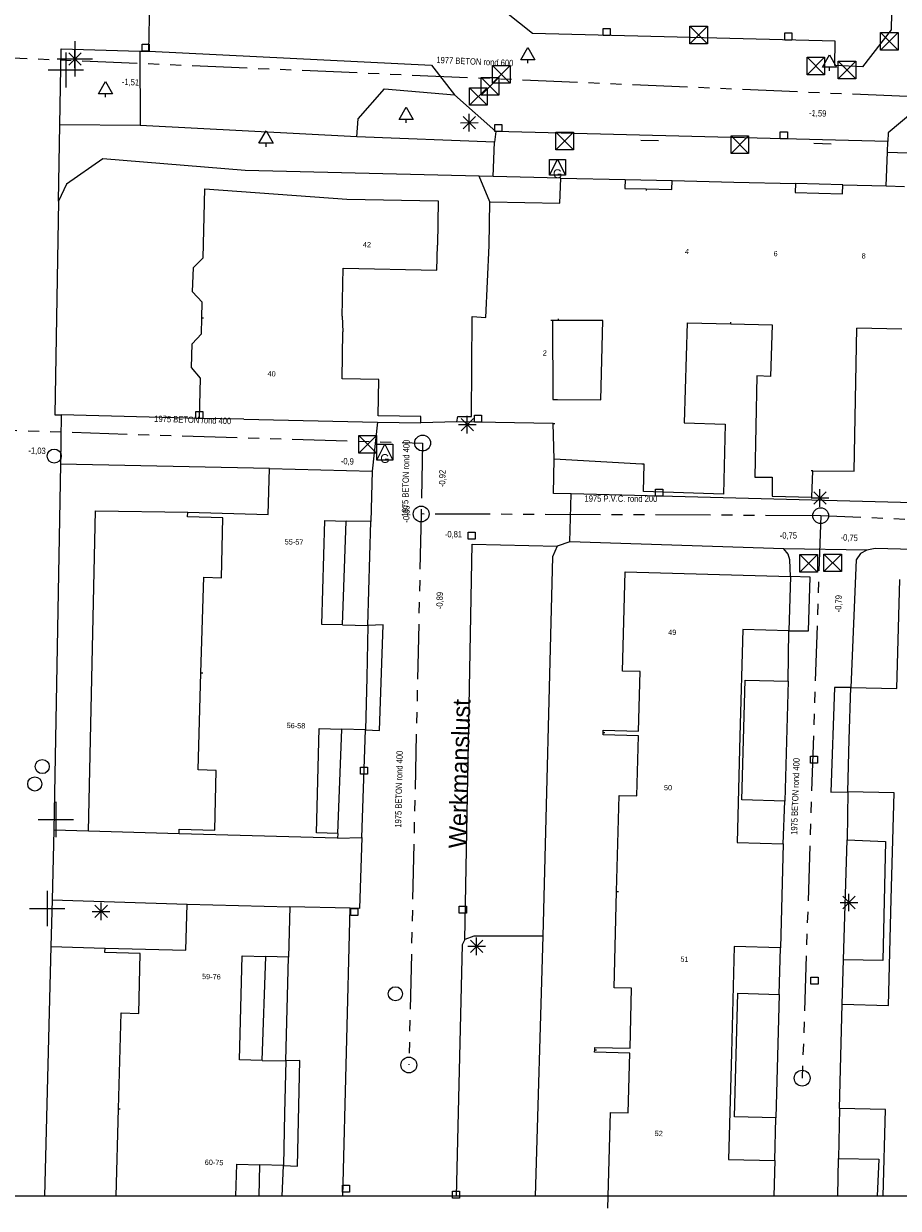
# Model space of a CAD drawing. Header units: millimetres. Extents: x 812 to 183790, y 13 to 580968.
# Tile 247 of 256: x 182781 to 182831, y 580300 to 580368. Entities that reach past the tile are written whole.
import ezdxf

# ---------------------------------------------------------------- set-up
doc = ezdxf.new("R2010")
doc.units = ezdxf.units.MM
doc.header["$LTSCALE"] = 5
doc.linetypes.add('DGN1', pattern=[336.0003, 0, -336.0003])
doc.linetypes.add('PHANTOM2', pattern=[1.25, 0.625, -0.125, 0.125, -0.125, 0.125, -0.125])
for name, color, linetype, lineweight in [('000 BOB begin', 252, 'Continuous', 13), ('000 BOB eind', 252, 'Continuous', 13), ('000 Specificaties_S', 252, 'Continuous', 13), ('046 GEMENGD STELSEL', 252, 'PHANTOM2', 0), ('afsluitpaal', 252, 'Continuous', 9), ('beheer openbare ruimte groenbeheer', 252, 'Continuous', 9), ('beheer openbare ruimte wegbeheer', 252, 'Continuous', 9), ('boom', 252, 'Continuous', 9), ('brandkraan -put', 252, 'Continuous', 9), ('gasput', 252, 'Continuous', 9), ('gebouw op maaiveld onder overbouw', 252, 'Continuous', 9), ('Hek overige scheiding', 252, 'Continuous', 9), ('hoofdgebouw', 252, 'Continuous', 9), ('huisnummerreeks BGT', 252, 'Continuous', 9), ('inspectie- rioolput', 252, 'Continuous', 9), ('kant verharding', 252, 'Continuous', 9), ('kolk', 252, 'Continuous', 9), ('lichtmast', 252, 'Continuous', 9), ('openbaar ruimte label', 252, 'Continuous', 9), ('overbouw', 252, 'Continuous', 9), ('verkeersbord', 252, 'Continuous', 9), ('waterleidingput', 252, 'Continuous', 9)]:
    doc.layers.add(name, color=color, linetype=linetype, lineweight=lineweight)
doc.layers.add('dakrand', color=1, linetype='Continuous', lineweight=0, true_color=0xff0000)
doc.layers.add('scheidingsmuur', color=1, linetype='DGN1', lineweight=13, true_color=0xff0000)
doc.styles.add('Arial Narrow', font='Arial Narrow.shx')
doc.styles.add('Styledgn000', font='dgn000.shx')

# ---------------------------------------------------------------- blocks, each defined once
blk = doc.blocks.new('BRANDK79')
at = {"layer": 'brandkraan -put', "color": 251, "linetype": 'Continuous', "lineweight": 0, "true_color": 0x696969}
blk.add_circle((0, 0), 0.4, dxfattribs=at)
blk = doc.blocks.new('WATERP99')
at = {"layer": 'waterleidingput', "color": 251, "linetype": 'Continuous', "lineweight": 0, "true_color": 0x696969}
blk.add_circle((0, 0), 0.4, dxfattribs=at)
blk = doc.blocks.new('SKOLK1426')
at = {"layer": 'kolk', "color": 251, "linetype": 'Continuous', "lineweight": 0, "true_color": 0x696969, "flags": 128}
blk.add_lwpolyline([(-0.2, 0.4), (0.2, 0.4), (0.2, 0), (-0.2, 0), (-0.2, 0.4)], dxfattribs=at)
blk = doc.blocks.new('SKOLK1483')
at = {"layer": 'kolk', "color": 251, "linetype": 'Continuous', "lineweight": 0, "true_color": 0x696969, "flags": 128}
blk.add_lwpolyline([(-0.2, 0.4), (0.2, 0.4), (0.2, 0), (-0.2, 0), (-0.2, 0.4)], dxfattribs=at)
blk = doc.blocks.new('LANTP676')
at = {"layer": 'lichtmast', "color": 251, "linetype": 'Continuous', "lineweight": 0, "true_color": 0x696969}
for p, q in [((-0.5, 0), (0.5, 0.001)), ((0.354, -0.354), (-0.354, 0.354)), ((-0.354, -0.354), (0.354, 0.354)), ((0, -0.5), (0, 0.5))]:
    blk.add_line(p, q, dxfattribs=at)
blk = doc.blocks.new('LANTP694')
at = {"layer": 'lichtmast', "color": 251, "linetype": 'Continuous', "lineweight": 0, "true_color": 0x696969}
for p, q in [((-0.5, 0), (0.5, 0.001)), ((0.354, -0.354), (-0.354, 0.354)), ((-0.354, -0.354), (0.354, 0.354)), ((0, -0.5), (0, 0.5))]:
    blk.add_line(p, q, dxfattribs=at)
blk = doc.blocks.new('SKOLK1618')
at = {"layer": 'kolk', "color": 251, "linetype": 'Continuous', "lineweight": 0, "true_color": 0x696969, "flags": 128}
blk.add_lwpolyline([(-0.2, 0.4), (0.2, 0.4), (0.2, 0), (-0.2, 0), (-0.2, 0.4)], dxfattribs=at)
blk = doc.blocks.new('HINDER454')
at = {"layer": 'afsluitpaal', "color": 251, "linetype": 'Continuous', "lineweight": 0, "true_color": 0x696969}
for p, q in [((-0.5, 0.5), (0.5, -0.5)), ((0.5, 0.5), (-0.5, -0.5))]:
    blk.add_line(p, q, dxfattribs=at)
at = {"layer": 'afsluitpaal', "color": 251, "linetype": 'Continuous', "lineweight": 0, "true_color": 0x696969, "flags": 128}
blk.add_lwpolyline([(-0.5, 0.5), (0.5, 0.5), (0.5, -0.5), (-0.5, -0.5), (-0.5, 0.5)], dxfattribs=at)
blk = doc.blocks.new('BOOM1663')
at = {"layer": 'boom', "color": 251, "linetype": 'Continuous', "lineweight": 0, "true_color": 0x696969}
blk.add_line((0, -0.433), (0, -0.233), dxfattribs=at)
at = {"layer": 'boom', "color": 251, "linetype": 'Continuous', "lineweight": 0, "true_color": 0x696969, "flags": 128}
blk.add_lwpolyline([(-0.4, -0.233), (0, 0.467), (0.4, -0.233), (-0.4, -0.233)], dxfattribs=at)
blk = doc.blocks.new('LANTP956')
at = {"layer": 'lichtmast', "color": 251, "linetype": 'Continuous', "lineweight": 0, "true_color": 0x696969}
for p, q in [((-0.5, 0), (0.5, 0.001)), ((0.354, -0.354), (-0.354, 0.354)), ((-0.354, -0.354), (0.354, 0.354)), ((0, -0.5), (0, 0.5))]:
    blk.add_line(p, q, dxfattribs=at)
blk = doc.blocks.new('VERKB130')
at = {"layer": 'verkeersbord', "color": 251, "linetype": 'Continuous', "lineweight": 0, "true_color": 0x696969}
for p, q in [((0, 1), (0, -1)), ((-1, 0), (1, 0))]:
    blk.add_line(p, q, dxfattribs=at)
blk = doc.blocks.new('HINDER487')
at = {"layer": 'afsluitpaal', "color": 251, "linetype": 'Continuous', "lineweight": 0, "true_color": 0x696969}
for p, q in [((-0.5, 0.5), (0.5, -0.5)), ((0.5, 0.5), (-0.5, -0.5))]:
    blk.add_line(p, q, dxfattribs=at)
at = {"layer": 'afsluitpaal', "color": 251, "linetype": 'Continuous', "lineweight": 0, "true_color": 0x696969, "flags": 128}
blk.add_lwpolyline([(-0.5, 0.5), (0.5, 0.5), (0.5, -0.5), (-0.5, -0.5), (-0.5, 0.5)], dxfattribs=at)
blk = doc.blocks.new('BOOM1818')
at = {"layer": 'boom', "color": 251, "linetype": 'Continuous', "lineweight": 0, "true_color": 0x696969}
blk.add_line((0, -0.433), (0, -0.233), dxfattribs=at)
at = {"layer": 'boom', "color": 251, "linetype": 'Continuous', "lineweight": 0, "true_color": 0x696969, "flags": 128}
blk.add_lwpolyline([(-0.4, -0.233), (0, 0.467), (0.4, -0.233), (-0.4, -0.233)], dxfattribs=at)
blk = doc.blocks.new('RIOOLP754')
at = {"layer": 'inspectie- rioolput', "color": 251, "linetype": 'Continuous', "lineweight": 0, "true_color": 0x696969}
blk.add_circle((0, 0), 0.9, dxfattribs=at)
blk = doc.blocks.new('RIOOLP790')
at = {"layer": 'inspectie- rioolput', "color": 251, "linetype": 'Continuous', "lineweight": 0, "true_color": 0x696969}
blk.add_circle((0, 0), 0.9, dxfattribs=at)
blk = doc.blocks.new('LANTP1054')
at = {"layer": 'lichtmast', "color": 251, "linetype": 'Continuous', "lineweight": 0, "true_color": 0x696969}
for p, q in [((-0.5, 0), (0.5, 0.001)), ((0.354, -0.354), (-0.354, 0.354)), ((-0.354, -0.354), (0.354, 0.354)), ((0, -0.5), (0, 0.5))]:
    blk.add_line(p, q, dxfattribs=at)
blk = doc.blocks.new('HINDER516')
at = {"layer": 'afsluitpaal', "color": 251, "linetype": 'Continuous', "lineweight": 0, "true_color": 0x696969}
for p, q in [((-0.5, 0.5), (0.5, -0.5)), ((0.5, 0.5), (-0.5, -0.5))]:
    blk.add_line(p, q, dxfattribs=at)
at = {"layer": 'afsluitpaal', "color": 251, "linetype": 'Continuous', "lineweight": 0, "true_color": 0x696969, "flags": 128}
blk.add_lwpolyline([(-0.5, 0.5), (0.5, 0.5), (0.5, -0.5), (-0.5, -0.5), (-0.5, 0.5)], dxfattribs=at)
blk = doc.blocks.new('SKOLK2408')
at = {"layer": 'kolk', "color": 251, "linetype": 'Continuous', "lineweight": 0, "true_color": 0x696969, "flags": 128}
blk.add_lwpolyline([(-0.2, 0.4), (0.2, 0.4), (0.2, 0), (-0.2, 0), (-0.2, 0.4)], dxfattribs=at)
blk = doc.blocks.new('RIOOLP811')
at = {"layer": 'inspectie- rioolput', "color": 251, "linetype": 'Continuous', "lineweight": 0, "true_color": 0x696969}
blk.add_circle((0, 0), 0.9, dxfattribs=at)
blk = doc.blocks.new('SKOLK2503')
at = {"layer": 'kolk', "color": 251, "linetype": 'Continuous', "lineweight": 0, "true_color": 0x696969, "flags": 128}
blk.add_lwpolyline([(-0.2, 0.4), (0.2, 0.4), (0.2, 0), (-0.2, 0), (-0.2, 0.4)], dxfattribs=at)
blk = doc.blocks.new('SKOLK2538')
at = {"layer": 'kolk', "color": 251, "linetype": 'Continuous', "lineweight": 0, "true_color": 0x696969, "flags": 128}
blk.add_lwpolyline([(-0.2, 0.4), (0.2, 0.4), (0.2, 0), (-0.2, 0), (-0.2, 0.4)], dxfattribs=at)
blk = doc.blocks.new('HINDER556')
at = {"layer": 'afsluitpaal', "color": 251, "linetype": 'Continuous', "lineweight": 0, "true_color": 0x696969}
for p, q in [((-0.5, 0.5), (0.5, -0.5)), ((0.5, 0.5), (-0.5, -0.5))]:
    blk.add_line(p, q, dxfattribs=at)
at = {"layer": 'afsluitpaal', "color": 251, "linetype": 'Continuous', "lineweight": 0, "true_color": 0x696969, "flags": 128}
blk.add_lwpolyline([(-0.5, 0.5), (0.5, 0.5), (0.5, -0.5), (-0.5, -0.5), (-0.5, 0.5)], dxfattribs=at)
blk = doc.blocks.new('BRANDK196')
at = {"layer": 'brandkraan -put', "color": 251, "linetype": 'Continuous', "lineweight": 0, "true_color": 0x696969}
blk.add_circle((0, 0), 0.4, dxfattribs=at)
blk = doc.blocks.new('SKOLK2752')
at = {"layer": 'kolk', "color": 251, "linetype": 'Continuous', "lineweight": 0, "true_color": 0x696969, "flags": 128}
blk.add_lwpolyline([(-0.2, 0.4), (0.2, 0.4), (0.2, 0), (-0.2, 0), (-0.2, 0.4)], dxfattribs=at)
blk = doc.blocks.new('HINDER583')
at = {"layer": 'afsluitpaal', "color": 251, "linetype": 'Continuous', "lineweight": 0, "true_color": 0x696969}
for p, q in [((-0.5, 0.5), (0.5, -0.5)), ((0.5, 0.5), (-0.5, -0.5))]:
    blk.add_line(p, q, dxfattribs=at)
at = {"layer": 'afsluitpaal', "color": 251, "linetype": 'Continuous', "lineweight": 0, "true_color": 0x696969, "flags": 128}
blk.add_lwpolyline([(-0.5, 0.5), (0.5, 0.5), (0.5, -0.5), (-0.5, -0.5), (-0.5, 0.5)], dxfattribs=at)
blk = doc.blocks.new('HINDER584')
at = {"layer": 'afsluitpaal', "color": 251, "linetype": 'Continuous', "lineweight": 0, "true_color": 0x696969}
for p, q in [((-0.5, 0.5), (0.5, -0.5)), ((0.5, 0.5), (-0.5, -0.5))]:
    blk.add_line(p, q, dxfattribs=at)
at = {"layer": 'afsluitpaal', "color": 251, "linetype": 'Continuous', "lineweight": 0, "true_color": 0x696969, "flags": 128}
blk.add_lwpolyline([(-0.5, 0.5), (0.5, 0.5), (0.5, -0.5), (-0.5, -0.5), (-0.5, 0.5)], dxfattribs=at)
blk = doc.blocks.new('SKOLK2960')
at = {"layer": 'kolk', "color": 251, "linetype": 'Continuous', "lineweight": 0, "true_color": 0x696969, "flags": 128}
blk.add_lwpolyline([(-0.2, 0.4), (0.2, 0.4), (0.2, 0), (-0.2, 0), (-0.2, 0.4)], dxfattribs=at)
blk = doc.blocks.new('SKOLK2982')
at = {"layer": 'kolk', "color": 251, "linetype": 'Continuous', "lineweight": 0, "true_color": 0x696969, "flags": 128}
blk.add_lwpolyline([(-0.2, 0.4), (0.2, 0.4), (0.2, 0), (-0.2, 0), (-0.2, 0.4)], dxfattribs=at)
blk = doc.blocks.new('HINDER610')
at = {"layer": 'afsluitpaal', "color": 251, "linetype": 'Continuous', "lineweight": 0, "true_color": 0x696969}
for p, q in [((-0.5, 0.5), (0.5, -0.5)), ((0.5, 0.5), (-0.5, -0.5))]:
    blk.add_line(p, q, dxfattribs=at)
at = {"layer": 'afsluitpaal', "color": 251, "linetype": 'Continuous', "lineweight": 0, "true_color": 0x696969, "flags": 128}
blk.add_lwpolyline([(-0.5, 0.5), (0.5, 0.5), (0.5, -0.5), (-0.5, -0.5), (-0.5, 0.5)], dxfattribs=at)
blk = doc.blocks.new('VERKB264')
at = {"layer": 'verkeersbord', "color": 251, "linetype": 'Continuous', "lineweight": 0, "true_color": 0x696969}
for p, q in [((0, 1), (0, -1)), ((-1, 0), (1, 0))]:
    blk.add_line(p, q, dxfattribs=at)
blk = doc.blocks.new('VERKB272')
at = {"layer": 'verkeersbord', "color": 251, "linetype": 'Continuous', "lineweight": 0, "true_color": 0x696969}
for p, q in [((0, 1), (0, -1)), ((-1, 0), (1, 0))]:
    blk.add_line(p, q, dxfattribs=at)
blk = doc.blocks.new('LANTP1431')
at = {"layer": 'lichtmast', "color": 251, "linetype": 'Continuous', "lineweight": 0, "true_color": 0x696969}
for p, q in [((-0.5, 0), (0.5, 0.001)), ((0.354, -0.354), (-0.354, 0.354)), ((-0.354, -0.354), (0.354, 0.354)), ((0, -0.5), (0, 0.5))]:
    blk.add_line(p, q, dxfattribs=at)
blk = doc.blocks.new('HINDER643')
at = {"layer": 'afsluitpaal', "color": 251, "linetype": 'Continuous', "lineweight": 0, "true_color": 0x696969}
for p, q in [((-0.5, 0.5), (0.5, -0.5)), ((0.5, 0.5), (-0.5, -0.5))]:
    blk.add_line(p, q, dxfattribs=at)
at = {"layer": 'afsluitpaal', "color": 251, "linetype": 'Continuous', "lineweight": 0, "true_color": 0x696969, "flags": 128}
blk.add_lwpolyline([(-0.5, 0.5), (0.5, 0.5), (0.5, -0.5), (-0.5, -0.5), (-0.5, 0.5)], dxfattribs=at)
blk = doc.blocks.new('VERKB300')
at = {"layer": 'verkeersbord', "color": 251, "linetype": 'Continuous', "lineweight": 0, "true_color": 0x696969}
for p, q in [((0, 1), (0, -1)), ((-1, 0), (1, 0))]:
    blk.add_line(p, q, dxfattribs=at)
blk = doc.blocks.new('LANTP1536')
at = {"layer": 'lichtmast', "color": 251, "linetype": 'Continuous', "lineweight": 0, "true_color": 0x696969}
for p, q in [((-0.5, 0), (0.5, 0.001)), ((0.354, -0.354), (-0.354, 0.354)), ((-0.354, -0.354), (0.354, 0.354)), ((0, -0.5), (0, 0.5))]:
    blk.add_line(p, q, dxfattribs=at)
blk = doc.blocks.new('BOOM2845')
at = {"layer": 'boom', "color": 251, "linetype": 'Continuous', "lineweight": 0, "true_color": 0x696969}
blk.add_line((0, -0.433), (0, -0.233), dxfattribs=at)
at = {"layer": 'boom', "color": 251, "linetype": 'Continuous', "lineweight": 0, "true_color": 0x696969, "flags": 128}
blk.add_lwpolyline([(-0.4, -0.233), (0, 0.467), (0.4, -0.233), (-0.4, -0.233)], dxfattribs=at)
blk = doc.blocks.new('SKOLK3651')
at = {"layer": 'kolk', "color": 251, "linetype": 'Continuous', "lineweight": 0, "true_color": 0x696969, "flags": 128}
blk.add_lwpolyline([(-0.2, 0.4), (0.2, 0.4), (0.2, 0), (-0.2, 0), (-0.2, 0.4)], dxfattribs=at)
blk = doc.blocks.new('HINDER696')
at = {"layer": 'afsluitpaal', "color": 251, "linetype": 'Continuous', "lineweight": 0, "true_color": 0x696969}
for p, q in [((-0.5, 0.5), (0.5, -0.5)), ((0.5, 0.5), (-0.5, -0.5))]:
    blk.add_line(p, q, dxfattribs=at)
at = {"layer": 'afsluitpaal', "color": 251, "linetype": 'Continuous', "lineweight": 0, "true_color": 0x696969, "flags": 128}
blk.add_lwpolyline([(-0.5, 0.5), (0.5, 0.5), (0.5, -0.5), (-0.5, -0.5), (-0.5, 0.5)], dxfattribs=at)
blk = doc.blocks.new('HINDER737')
at = {"layer": 'afsluitpaal', "color": 251, "linetype": 'Continuous', "lineweight": 0, "true_color": 0x696969}
for p, q in [((-0.5, 0.5), (0.5, -0.5)), ((0.5, 0.5), (-0.5, -0.5))]:
    blk.add_line(p, q, dxfattribs=at)
at = {"layer": 'afsluitpaal', "color": 251, "linetype": 'Continuous', "lineweight": 0, "true_color": 0x696969, "flags": 128}
blk.add_lwpolyline([(-0.5, 0.5), (0.5, 0.5), (0.5, -0.5), (-0.5, -0.5), (-0.5, 0.5)], dxfattribs=at)
blk = doc.blocks.new('LANTP1682')
at = {"layer": 'lichtmast', "color": 251, "linetype": 'Continuous', "lineweight": 0, "true_color": 0x696969}
for p, q in [((-0.5, 0), (0.5, 0.001)), ((0.354, -0.354), (-0.354, 0.354)), ((-0.354, -0.354), (0.354, 0.354)), ((0, -0.5), (0, 0.5))]:
    blk.add_line(p, q, dxfattribs=at)
blk = doc.blocks.new('WATERP332')
at = {"layer": 'waterleidingput', "color": 251, "linetype": 'Continuous', "lineweight": 0, "true_color": 0x696969}
blk.add_circle((0, 0), 0.4, dxfattribs=at)
blk = doc.blocks.new('SKOLK4140')
at = {"layer": 'kolk', "color": 251, "linetype": 'Continuous', "lineweight": 0, "true_color": 0x696969, "flags": 128}
blk.add_lwpolyline([(-0.2, 0.4), (0.2, 0.4), (0.2, 0), (-0.2, 0), (-0.2, 0.4)], dxfattribs=at)
blk = doc.blocks.new('GASPT216')
at = {"layer": 'gasput', "color": 251, "linetype": 'Continuous', "lineweight": 0, "true_color": 0x696969, "flags": 128}
for points in [[(-0.45, 0.45), (0.45, 0.45), (0.45, -0.45), (-0.45, -0.45), (-0.45, 0.45)], [(-0.45, -0.45), (0, 0.45), (0.45, -0.45)]]:
    blk.add_lwpolyline(points, dxfattribs=at)
at = {"layer": 'gasput', "color": 251, "linetype": 'Continuous', "lineweight": 0, "true_color": 0x696969, "insert": (0, -0.615), "char_height": 0.5, "attachment_point": 8, "line_spacing_factor": 0.8, "style": 'Styledgn000'}
blk.add_mtext('{\\C251;G}', dxfattribs=at)
blk = doc.blocks.new('RIOOLP1306')
at = {"layer": 'inspectie- rioolput', "color": 251, "linetype": 'Continuous', "lineweight": 0, "true_color": 0x696969}
blk.add_circle((0, 0), 0.9, dxfattribs=at)
blk = doc.blocks.new('SKOLK4230')
at = {"layer": 'kolk', "color": 251, "linetype": 'Continuous', "lineweight": 0, "true_color": 0x696969, "flags": 128}
blk.add_lwpolyline([(-0.2, 0.4), (0.2, 0.4), (0.2, 0), (-0.2, 0), (-0.2, 0.4)], dxfattribs=at)
blk = doc.blocks.new('GASPT222')
at = {"layer": 'gasput', "color": 251, "linetype": 'Continuous', "lineweight": 0, "true_color": 0x696969, "flags": 128}
for points in [[(-0.45, 0.45), (0.45, 0.45), (0.45, -0.45), (-0.45, -0.45), (-0.45, 0.45)], [(-0.45, -0.45), (0, 0.45), (0.45, -0.45)]]:
    blk.add_lwpolyline(points, dxfattribs=at)
at = {"layer": 'gasput', "color": 251, "linetype": 'Continuous', "lineweight": 0, "true_color": 0x696969, "insert": (0, -0.615), "char_height": 0.5, "attachment_point": 8, "line_spacing_factor": 0.8, "style": 'Styledgn000'}
blk.add_mtext('{\\C251;G}', dxfattribs=at)
blk = doc.blocks.new('SKOLK4256')
at = {"layer": 'kolk', "color": 251, "linetype": 'Continuous', "lineweight": 0, "true_color": 0x696969, "flags": 128}
blk.add_lwpolyline([(-0.2, 0.4), (0.2, 0.4), (0.2, 0), (-0.2, 0), (-0.2, 0.4)], dxfattribs=at)
blk = doc.blocks.new('HINDER789')
at = {"layer": 'afsluitpaal', "color": 251, "linetype": 'Continuous', "lineweight": 0, "true_color": 0x696969}
for p, q in [((-0.5, 0.5), (0.5, -0.5)), ((0.5, 0.5), (-0.5, -0.5))]:
    blk.add_line(p, q, dxfattribs=at)
at = {"layer": 'afsluitpaal', "color": 251, "linetype": 'Continuous', "lineweight": 0, "true_color": 0x696969, "flags": 128}
blk.add_lwpolyline([(-0.5, 0.5), (0.5, 0.5), (0.5, -0.5), (-0.5, -0.5), (-0.5, 0.5)], dxfattribs=at)
blk = doc.blocks.new('HINDER792')
at = {"layer": 'afsluitpaal', "color": 251, "linetype": 'Continuous', "lineweight": 0, "true_color": 0x696969}
for p, q in [((-0.5, 0.5), (0.5, -0.5)), ((0.5, 0.5), (-0.5, -0.5))]:
    blk.add_line(p, q, dxfattribs=at)
at = {"layer": 'afsluitpaal', "color": 251, "linetype": 'Continuous', "lineweight": 0, "true_color": 0x696969, "flags": 128}
blk.add_lwpolyline([(-0.5, 0.5), (0.5, 0.5), (0.5, -0.5), (-0.5, -0.5), (-0.5, 0.5)], dxfattribs=at)
blk = doc.blocks.new('BOOM3561')
at = {"layer": 'boom', "color": 251, "linetype": 'Continuous', "lineweight": 0, "true_color": 0x696969}
blk.add_line((0, -0.433), (0, -0.233), dxfattribs=at)
at = {"layer": 'boom', "color": 251, "linetype": 'Continuous', "lineweight": 0, "true_color": 0x696969, "flags": 128}
blk.add_lwpolyline([(-0.4, -0.233), (0, 0.467), (0.4, -0.233), (-0.4, -0.233)], dxfattribs=at)
blk = doc.blocks.new('RIOOLP1344')
at = {"layer": 'inspectie- rioolput', "color": 251, "linetype": 'Continuous', "lineweight": 0, "true_color": 0x696969}
blk.add_circle((0, 0), 0.9, dxfattribs=at)
blk = doc.blocks.new('SKOLK4400')
at = {"layer": 'kolk', "color": 251, "linetype": 'Continuous', "lineweight": 0, "true_color": 0x696969, "flags": 128}
blk.add_lwpolyline([(-0.2, 0.4), (0.2, 0.4), (0.2, 0), (-0.2, 0), (-0.2, 0.4)], dxfattribs=at)
blk = doc.blocks.new('SKOLK4572')
at = {"layer": 'kolk', "color": 251, "linetype": 'Continuous', "lineweight": 0, "true_color": 0x696969, "flags": 128}
blk.add_lwpolyline([(-0.2, 0.4), (0.2, 0.4), (0.2, 0), (-0.2, 0), (-0.2, 0.4)], dxfattribs=at)
blk = doc.blocks.new('BOOM3666')
at = {"layer": 'boom', "color": 251, "linetype": 'Continuous', "lineweight": 0, "true_color": 0x696969}
blk.add_line((0, -0.433), (0, -0.233), dxfattribs=at)
at = {"layer": 'boom', "color": 251, "linetype": 'Continuous', "lineweight": 0, "true_color": 0x696969, "flags": 128}
blk.add_lwpolyline([(-0.4, -0.233), (0, 0.467), (0.4, -0.233), (-0.4, -0.233)], dxfattribs=at)
blk = doc.blocks.new('SKOLK4610')
at = {"layer": 'kolk', "color": 251, "linetype": 'Continuous', "lineweight": 0, "true_color": 0x696969, "flags": 128}
blk.add_lwpolyline([(-0.2, 0.4), (0.2, 0.4), (0.2, 0), (-0.2, 0), (-0.2, 0.4)], dxfattribs=at)

msp = doc.modelspace()

# ---------------------------------------------------------------- linework, layer by layer
at = {"ltscale": 0.2}
msp.add_lwpolyline([(182314.708, 580966.07), (183589.202, 580966.07), (183589.202, 580301.164), (182314.708, 580301.164)], close=True, dxfattribs=at)
msp.add_lwpolyline([(182314.708, 580966.07), (183589.202, 580966.07), (183589.202, 580301.164), (182314.708, 580301.164)], close=True, dxfattribs=at)
msp.add_lwpolyline([(182314.708, 580966.07), (183589.202, 580966.07), (183589.202, 580301.164), (182314.708, 580301.164)], close=True, dxfattribs=at)
at = {"layer": '046 GEMENGD STELSEL', "flags": 128}
for points in [[(182778.358, 580365.894), (182835.337, 580363.44)], [(182777.78, 580344.724), (182803.92, 580343.922)], [(182803.92, 580343.922), (182803.839, 580339.895)], [(182803.839, 580339.895), (182803.14, 580308.612)], [(182826.507, 580339.8), (182803.839, 580339.895)], [(182826.507, 580339.8), (182825.459, 580307.865)], [(182847.513, 580338.874), (182826.507, 580339.8)]]:
    msp.add_lwpolyline(points, dxfattribs=at)
at = {"layer": 'beheer openbare ruimte groenbeheer', "color": 251, "lineweight": 0, "true_color": 0x696969, "flags": 128}
msp.add_lwpolyline([(182784.959, 580321.887), (182785.366, 580340.078), (182790.59, 580339.99)], dxfattribs=at)
at = {"layer": 'beheer openbare ruimte groenbeheer', "color": 251, "lineweight": 0, "true_color": 0x696969}
for points in [[(182810.744, 580315.919), (182810.305, 580301.164)], [(182782.828, 580315.335), (182785.9, 580315.25)]]:
    msp.add_lwpolyline(points, dxfattribs=at)
at = {"layer": 'beheer openbare ruimte wegbeheer', "color": 251, "lineweight": 0, "true_color": 0x696969, "flags": 128}
for points in [[(182788.387, 580366.165), (182804.421, 580365.369), (182805.723, 580363.697)], [(182806.32, 580315.735), (182806.738, 580338.189), (182811.553, 580338.067)], [(182800.465, 580321.519), (182800.331, 580317.505), (182799.805, 580317.518)]]:
    msp.add_lwpolyline(points, dxfattribs=at)
at = {"layer": 'beheer openbare ruimte wegbeheer', "color": 251, "lineweight": 0, "true_color": 0x696969}
for points in [[(182800.187, 580361.312), (182787.898, 580361.955)], [(182801.359, 580345.116), (182801.05, 580342.32)], [(182812.268, 580338.309), (182812.357, 580341.041)], [(182829.134, 580337.841), (182824.408, 580337.915)], [(182799.805, 580317.518), (182796.39, 580317.6)], [(182799.392, 580301.164), (182799.805, 580317.518)]]:
    msp.add_lwpolyline(points, dxfattribs=at)
at = {"layer": 'dakrand', "color": 251, "lineweight": 0, "true_color": 0x696969}
for points in [[(182799.353, 580351.121), (182799.401, 580350.23)], [(182811.308, 580346.393), (182811.565, 580346.392)], [(182811.565, 580346.392), (182814.032, 580346.38)]]:
    msp.add_lwpolyline(points, dxfattribs=at)
at = {"layer": 'dakrand', "color": 251, "lineweight": 0, "true_color": 0x696969, "flags": 128}
for points in [[(182818.925, 580350.753), (182818.761, 580345.062), (182821.079, 580344.996), (182821, 580341.015), (182816.45, 580341.169), (182816.495, 580342.715), (182816.353, 580342.718)], [(182823.762, 580350.636), (182823.667, 580347.709), (182822.889, 580347.736), (182822.776, 580341.987), (182823.762, 580341.977), (182823.746, 580340.906), (182826.011, 580340.858), (182826.061, 580342.351)], [(182826.061, 580342.351), (182828.408, 580342.321), (182828.554, 580350.45)]]:
    msp.add_lwpolyline(points, dxfattribs=at)
at = {"layer": 'gebouw op maaiveld onder overbouw', "color": 251, "lineweight": 0, "true_color": 0x696969, "flags": 128}
for points in [[(182799.382, 580333.603), (182798.21, 580333.63), (182798.37, 580339.53), (182799.582, 580339.497)], [(182799.1, 580321.76), (182797.89, 580321.8), (182798.05, 580327.71), (182799.345, 580327.675)], [(182794.824, 580308.87), (182793.53, 580308.9), (182793.68, 580314.81), (182795.025, 580314.774)], [(182793.33, 580301.164), (182793.38, 580302.99), (182794.682, 580302.951)]]:
    msp.add_lwpolyline(points, dxfattribs=at)
at = {"layer": 'Hek overige scheiding', "color": 251, "lineweight": 0, "true_color": 0x696969}
for points in [[(182816.31, 580361.125), (182817.31, 580361.099)], [(182826.112, 580360.941), (182827.111, 580360.915)]]:
    msp.add_lwpolyline(points, dxfattribs=at)
at = {"layer": 'hoofdgebouw', "color": 251, "lineweight": 0, "true_color": 0x696969}
for points in [[(182811.7, 580357.55), (182811.76, 580358.97)], [(182811.76, 580358.97), (182815.41, 580358.88)], [(182818.08, 580358.82), (182821.58, 580358.735)], [(182821.58, 580358.735), (182825.08, 580358.65)], [(182827.76, 580358.58), (182830.222, 580358.52)], [(182830.222, 580358.52), (182831.265, 580358.495)], [(182807.7, 580355.13), (182807.74, 580357.61)], [(182807.74, 580357.61), (182811.7, 580357.55)], [(182807.512, 580351.042), (182807.7, 580355.13)], [(182811.635, 580350.88), (182811.298, 580350.879)], [(182811.298, 580350.879), (182811.308, 580346.393)], [(182818.925, 580350.753), (182821.409, 580350.693)], [(182821.409, 580350.693), (182823.762, 580350.636)], [(182831.103, 580350.388), (182828.554, 580350.45)], [(182793.77, 580345.27), (182791.26, 580345.32)], [(182793.77, 580345.27), (182801.359, 580345.116)], [(182801.359, 580345.116), (182803.81, 580345.066)], [(182811.318, 580345.033), (182805.87, 580345.119)], [(182811.377, 580342.999), (182811.318, 580345.033)], [(182816.353, 580342.718), (182811.377, 580342.999)], [(182795.24, 580342.47), (182801.05, 580342.32)], [(182801.05, 580342.32), (182800.98, 580339.46)], [(182800.98, 580339.46), (182799.582, 580339.497)], [(182824.79, 580336.35), (182824.7, 580333.26)], [(182799.382, 580333.603), (182800.82, 580333.57)], [(182800.82, 580333.57), (182800.745, 580330.605)], [(182800.745, 580330.605), (182800.67, 580327.64)], [(182828.13, 580327.09), (182828.21, 580330.05)], [(182800.67, 580327.64), (182799.345, 580327.675)], [(182828.05, 580324.13), (182828.13, 580327.09)], [(182799.09, 580321.49), (182790.1, 580321.73)], [(182799.1, 580321.76), (182799.09, 580321.49)], [(182824.38, 580321.17), (182824.3, 580318.215)], [(182824.3, 580318.215), (182824.22, 580315.26)], [(182790.55, 580317.74), (182796.39, 580317.6)], [(182796.39, 580317.6), (182796.31, 580314.74)], [(182796.31, 580314.74), (182795.025, 580314.774)], [(182827.655, 580309.105), (182827.73, 580312.06)], [(182794.824, 580308.87), (182796.16, 580308.84)], [(182796.16, 580308.84), (182796.09, 580305.875)], [(182827.58, 580306.15), (182827.655, 580309.105)], [(182796.09, 580305.875), (182796.02, 580302.91)], [(182796.02, 580302.91), (182794.682, 580302.951)], [(182823.91, 580303.18), (182823.856, 580301.164)]]:
    msp.add_lwpolyline(points, dxfattribs=at)
at = {"layer": 'hoofdgebouw', "color": 251, "lineweight": 0, "true_color": 0x696969, "flags": 128}
for points in [[(182815.41, 580358.88), (182815.4, 580358.38), (182816.605, 580358.353)], [(182816.605, 580358.353), (182818.07, 580358.32), (182818.08, 580358.82)], [(182825.08, 580358.65), (182825.06, 580358.15), (182826.41, 580358.115)], [(182826.41, 580358.115), (182827.75, 580358.08), (182827.76, 580358.58)], [(182791.39, 580351.025), (182791.41, 580351.93), (182790.87, 580352.51), (182790.91, 580353.89), (182791.47, 580354.44), (182791.56, 580358.35), (182799.61, 580357.77), (182804.81, 580357.67), (182804.76, 580355.16)], [(182799.353, 580351.121), (182799.408, 580353.847), (182804.731, 580353.74), (182804.76, 580355.16)], [(182805.87, 580345.119), (182805.926, 580345.423), (182806.697, 580345.425), (182806.728, 580351.103), (182807.512, 580351.042)], [(182791.26, 580345.32), (182791.31, 580347.6), (182790.81, 580348.22), (182790.84, 580349.55), (182791.37, 580350.12), (182791.39, 580351.025)], [(182814.032, 580346.38), (182814.144, 580350.885), (182811.635, 580350.88)], [(182801.399, 580345.474), (182801.441, 580347.522), (182799.347, 580347.564), (182799.401, 580350.23)], [(182803.81, 580345.066), (182803.817, 580345.425), (182801.399, 580345.474)], [(182790.59, 580339.99), (182795.16, 580339.86), (182795.24, 580342.47)], [(182791.341, 580330.88), (182791.5, 580336.3), (182792.51, 580336.27), (182792.59, 580339.68), (182790.58, 580339.73), (182790.59, 580339.99)], [(182814.16, 580327.485), (182814.16, 580327.62), (182816.17, 580327.56), (182816.27, 580330.95), (182815.26, 580330.98), (182815.41, 580336.61), (182824.79, 580336.35)], [(182828.21, 580330.05), (182830.82, 580329.98), (182830.99, 580336.18)], [(182824.7, 580333.26), (182822.09, 580333.33), (182821.925, 580327.284)], [(182790.1, 580321.73), (182790.1, 580322), (182792.12, 580321.95), (182792.2, 580325.34), (182791.18, 580325.37), (182791.341, 580330.88)], [(182814.925, 580318.46), (182815.07, 580323.92), (182816.07, 580323.9), (182816.16, 580327.3), (182814.16, 580327.35), (182814.16, 580327.485)], [(182821.925, 580327.284), (182821.76, 580321.24), (182824.38, 580321.17)], [(182830.51, 580318.025), (182830.67, 580324.06), (182828.05, 580324.13)], [(182813.685, 580309.474), (182813.69, 580309.61), (182815.69, 580309.56), (182815.78, 580312.97), (182814.78, 580313), (182814.925, 580318.46)], [(182785.9, 580315.25), (182790.49, 580315.14), (182790.55, 580317.74)], [(182827.73, 580312.06), (182830.35, 580311.99), (182830.51, 580318.025)], [(182786.666, 580306.125), (182786.81, 580311.57), (182787.82, 580311.54), (182787.9, 580314.94), (182785.89, 580314.99), (182785.9, 580315.25)], [(182824.22, 580315.26), (182821.6, 580315.33), (182821.44, 580309.29)], [(182814.435, 580300.475), (182814.58, 580305.92), (182815.59, 580305.9), (182815.68, 580309.29), (182813.68, 580309.34), (182813.685, 580309.474)], [(182821.44, 580309.29), (182821.28, 580303.25), (182823.91, 580303.18)], [(182786.534, 580301.164), (182786.666, 580306.125)], [(182830.06, 580301.164), (182830.19, 580306.08), (182827.58, 580306.15)]]:
    msp.add_lwpolyline(points, dxfattribs=at)
at = {"layer": 'kant verharding', "color": 251, "lineweight": 0, "true_color": 0x696969, "flags": 128}
for points in [[(182787.878, 580366.18), (182787.898, 580361.955), (182783.335, 580361.991), (182783.409, 580366.312), (182787.878, 580366.18), (182788.387, 580366.165), (182788.462, 580369.97), (182786.178, 580370.122), (182783.912, 580371.234), (182783.53, 580372.512), (182783.525, 580374.851), (182784.283, 580400.56), (182785.328, 580433.229), (182785.37, 580434.825)], [(182830.575, 580371.314), (182830.498, 580367.389), (182828.882, 580365.284), (182827.307, 580365.366), (182827.334, 580366.738), (182810.162, 580367.17), (182807.945, 580368.941), (182802.219, 580369.051), (182788.462, 580369.97)], [(182830.222, 580358.52), (182830.292, 580360.429), (182838.185, 580360.174), (182838.247, 580363.325), (182832.659, 580363.483), (182830.333, 580361.545), (182830.314, 580361.037), (182808.071, 580361.618), (182807.996, 580361.008), (182800.187, 580361.312), (182800.257, 580362.327), (182801.765, 580364.027), (182805.723, 580363.697), (182808.071, 580361.618)], [(182807.74, 580357.61), (182807.13, 580359.081), (182793.846, 580359.4), (182785.777, 580360.064), (182783.716, 580358.629), (182783.261, 580357.656), (182783.053, 580345.526), (182783.413, 580345.517), (182783.364, 580342.724), (182782.996, 580321.947), (182782.895, 580317.986), (182782.828, 580315.335), (182782.468, 580301.164)], [(182843.253, 580340.218), (182812.357, 580341.041), (182811.346, 580341.068), (182811.377, 580342.999)], [(182799.09, 580321.49), (182800.465, 580321.519), (182800.67, 580327.64), (182801.476, 580327.602), (182801.673, 580333.597), (182800.82, 580333.57), (182800.98, 580339.46)], [(182824.38, 580321.17), (182824.475, 580323.593), (182822.036, 580323.659), (182822.218, 580330.466), (182824.657, 580330.4), (182824.7, 580333.26), (182825.815, 580333.264), (182825.908, 580336.316), (182824.79, 580336.35), (182824.754, 580337.3), (182824.658, 580337.606), (182824.408, 580337.915), (182812.268, 580338.309), (182811.553, 580338.067), (182811.289, 580337.461), (182810.744, 580315.919), (182806.831, 580315.93), (182806.32, 580315.735), (182806.162, 580315.432), (182805.831, 580301.164)], [(182858.827, 580337.118), (182848.798, 580337.399), (182847.832, 580337.426), (182831.042, 580337.895), (182829.593, 580337.935), (182829.134, 580337.841), (182828.775, 580337.643), (182828.515, 580337.291), (182828.21, 580330.05), (182827.282, 580330.043), (182827.087, 580324.099), (182828.05, 580324.13), (182828.009, 580321.391)], [(182827.73, 580312.06), (182827.8, 580314.584), (182828.009, 580321.391), (182830.193, 580321.306), (182830.035, 580314.548), (182827.8, 580314.584)], [(182823.91, 580303.18), (182823.96, 580305.609), (182821.624, 580305.672), (182821.811, 580312.683), (182824.147, 580312.621), (182824.22, 580315.26)], [(182795.953, 580301.164), (182796.02, 580302.91), (182796.815, 580302.873), (182796.961, 580308.868), (182796.16, 580308.84), (182796.31, 580314.74)], [(182827.485, 580301.164), (182827.519, 580303.305), (182829.806, 580303.269), (182829.71, 580301.164)]]:
    msp.add_lwpolyline(points, dxfattribs=at)
at = {"layer": 'kant verharding', "color": 251, "lineweight": 0, "true_color": 0x696969}
for points in [[(182783.261, 580357.656), (182783.335, 580361.991)], [(182811.76, 580358.97), (182807.918, 580359.062), (182807.996, 580361.008)], [(182830.292, 580360.429), (182830.314, 580361.037)], [(182807.918, 580359.062), (182807.13, 580359.081)], [(182815.41, 580358.88), (182818.08, 580358.82)], [(182827.76, 580358.58), (182825.08, 580358.65)], [(182791.26, 580345.32), (182783.413, 580345.517)], [(182805.87, 580345.119), (182803.81, 580345.066)], [(182795.24, 580342.47), (182783.364, 580342.724)], [(182824.657, 580330.4), (182824.475, 580323.593)], [(182790.1, 580321.73), (182784.959, 580321.887), (182782.996, 580321.947)], [(182782.895, 580317.986), (182790.55, 580317.74)], [(182824.147, 580312.621), (182823.96, 580305.609)], [(182827.58, 580306.15), (182827.519, 580303.305)]]:
    msp.add_lwpolyline(points, dxfattribs=at)
at = {"layer": 'overbouw', "color": 251, "lineweight": 0, "true_color": 0x696969}
for points in [[(182799.382, 580333.603), (182799.582, 580339.497)], [(182799.1, 580321.76), (182799.345, 580327.675)], [(182794.824, 580308.87), (182795.025, 580314.774)], [(182794.638, 580301.164), (182794.682, 580302.951)]]:
    msp.add_lwpolyline(points, dxfattribs=at)
at = {"layer": 'scheidingsmuur', "color": 251, "lineweight": 0, "ltscale": 0.1, "true_color": 0x696969}
for points in [[(182821.409, 580350.693), (182821.58, 580358.735)], [(182811.635, 580350.88), (182811.7, 580357.55)], [(182811.298, 580350.879), (182807.512, 580351.042)], [(182791.341, 580330.88), (182800.745, 580330.605)], [(182814.16, 580327.485), (182821.925, 580327.284)], [(182837.55, 580326.87), (182828.13, 580327.09)], [(182814.925, 580318.46), (182824.3, 580318.215)], [(182838.32, 580317.83), (182830.51, 580318.025)], [(182813.685, 580309.474), (182821.44, 580309.29)], [(182837.08, 580308.855), (182827.655, 580309.105)], [(182786.666, 580306.125), (182796.09, 580305.875)]]:
    msp.add_lwpolyline(points, dxfattribs=at)
at = {"layer": 'scheidingsmuur', "color": 251, "lineweight": 0, "ltscale": 0.1, "true_color": 0x696969, "flags": 128}
for points in [[(182816.605, 580358.353), (182816.43, 580345.902), (182816.353, 580342.718)], [(182826.061, 580342.351), (182825.957, 580342.352), (182826.037, 580348.579), (182826.249, 580348.575), (182826.41, 580358.115)], [(182791.39, 580351.025), (182799.347, 580350.849), (182799.353, 580351.121)], [(182811.318, 580345.033), (182811.544, 580345.029), (182811.548, 580345.288), (182811.565, 580346.392)]]:
    msp.add_lwpolyline(points, dxfattribs=at)

# ---------------------------------------------------------------- block references
at = {"color": 251, "linetype": 'Continuous', "lineweight": 0, "true_color": 0x696969}
for name, p in [('SKOLK2408', (182814.357, 580367.065)), ('HINDER556', (182819.583, 580367.092)), ('SKOLK2752', (182824.679, 580366.806)), ('HINDER487', (182830.394, 580366.729)), ('VERKB130', (182784.192, 580365.732)), ('SKOLK4400', (182788.2, 580366.179)), ('VERKB264', (182783.678, 580365.106)), ('LANTP694', (182784.192, 580365.732)), ('BOOM3561', (182809.891, 580365.915)), ('BOOM2845', (182827.001, 580365.493)), ('HINDER643', (182808.378, 580364.865)), ('HINDER584', (182826.232, 580365.323)), ('HINDER737', (182828.006, 580365.107)), ('HINDER696', (182807.735, 580364.174)), ('BOOM1663', (182785.925, 580363.985)), ('HINDER789', (182807.083, 580363.6)), ('BOOM3666', (182802.981, 580362.529)), ('LANTP956', (182806.567, 580362.112)), ('SKOLK1483', (182808.221, 580361.614)), ('BOOM1818', (182795.033, 580361.18)), ('HINDER610', (182811.98, 580361.066)), ('HINDER516', (182821.919, 580360.866)), ('SKOLK3651', (182824.417, 580361.194)), ('GASPT222', (182811.575, 580359.573)), ('SKOLK2503', (182791.253, 580345.308)), ('LANTP1054', (182806.452, 580344.969)), ('SKOLK2960', (182807.054, 580345.106)), ('HINDER792', (182800.797, 580343.845)), ('GASPT216', (182801.775, 580343.402)), ('WATERP332', (182783.017, 580343.184)), ('SKOLK1618', (182817.343, 580340.899)), ('LANTP1682', (182826.464, 580340.807)), ('SKOLK4256', (182806.699, 580338.468)), ('HINDER583', (182827.187, 580337.123)), ('HINDER454', (182825.818, 580337.099)), ('BRANDK196', (182782.338, 580325.556)), ('SKOLK4230', (182800.586, 580325.117)), ('SKOLK4572', (182826.125, 580325.75)), ('WATERP99', (182781.912, 580324.567)), ('VERKB272', (182783.104, 580322.545)), ('VERKB300', (182782.615, 580317.492)), ('LANTP1431', (182828.112, 580317.836)), ('LANTP676', (182785.676, 580317.334)), ('SKOLK4610', (182800.045, 580317.1)), ('SKOLK2982', (182806.202, 580317.231)), ('LANTP1536', (182806.986, 580315.35)), ('SKOLK1426', (182826.156, 580313.196)), ('BRANDK79', (182802.373, 580312.657)), ('SKOLK2538', (182799.567, 580301.39)), ('SKOLK4140', (182805.809, 580301.052))]:
    msp.add_blockref(name, p, dxfattribs=at)
at = {"color": 251, "linetype": 'Continuous', "lineweight": 0, "true_color": 0x696969, "xscale": 0.5, "yscale": 0.5}
for name, p in [('RIOOLP1344', (182803.92, 580343.922)), ('RIOOLP754', (182803.839, 580339.895)), ('RIOOLP790', (182826.507, 580339.8)), ('RIOOLP1306', (182803.14, 580308.612)), ('RIOOLP811', (182825.459, 580307.865))]:
    msp.add_blockref(name, p, dxfattribs=at)

# ---------------------------------------------------------------- texts
at = {"layer": '000 BOB begin', "char_height": 0.36, "attachment_point": 5, "line_spacing_factor": 0.6, "style": 'Arial Narrow'}
for s, insert, rotation in [('-1,51', (182787.344, 580364.383), 357.70817), ('-1,03', (182782.043, 580343.457), 358.28113), ('-0,92', (182805.066, 580341.912), 88.80846), ('-0,89', (182804.918, 580334.981), 88.80846), ('-0,79', (182827.543, 580334.803), 88.2355)]:
    msp.add_mtext(s, dxfattribs=dict(at, insert=insert, rotation=rotation))
at = {"layer": '000 BOB begin', "insert": (182824.674, 580338.645), "char_height": 0.36, "attachment_point": 5, "line_spacing_factor": 0.6, "style": 'Arial Narrow'}
msp.add_mtext('-0,75', dxfattribs=at)
at = {"layer": '000 BOB eind', "char_height": 0.36, "attachment_point": 5, "line_spacing_factor": 0.6, "style": 'Arial Narrow'}
for s, insert, rotation in [('-1,59', (182826.338, 580362.618), 357.70817), ('-0,9', (182799.648, 580342.856), 358.28113), ('-0,89', (182803.026, 580339.898), 88.80846), ('-0,75', (182828.126, 580338.518), 357.70817)]:
    msp.add_mtext(s, dxfattribs=dict(at, insert=insert, rotation=rotation))
at = {"layer": '000 BOB eind', "insert": (182805.672, 580338.716), "char_height": 0.36, "attachment_point": 5, "line_spacing_factor": 0.6, "style": 'Arial Narrow'}
msp.add_mtext('-0,81', dxfattribs=at)
at = {"layer": '000 Specificaties_S', "char_height": 0.36, "attachment_point": 5, "line_spacing_factor": 0.6, "style": 'Arial Narrow'}
for s, insert, rotation in [('1977 BETON rond 600', (182806.884, 580365.583), 357.53388), ('1975 BETON rond 400', (182790.877, 580345.239), 358.24266), ('1975 BETON rond 400', (182802.963, 580341.928), 88.84769), ('1975 P.V.C. rond 200', (182815.173, 580340.764), 359.75988), ('1975 BETON rond 400', (182802.573, 580324.272), 88.71997), ('1975 BETON rond 400', (182825.067, 580323.861), 88.12042)]:
    msp.add_mtext(s, dxfattribs=dict(at, insert=insert, rotation=rotation))
at = {"layer": 'huisnummerreeks BGT', "color": 251, "linetype": 'Continuous', "lineweight": 0, "true_color": 0x696969, "char_height": 0.3, "attachment_point": 5, "line_spacing_factor": 0.8, "style": 'Styledgn000'}
for s, insert, rotation in [('{\\C251;42}', (182800.76, 580355.186), 358.9), ('{\\C251;4}', (182818.923, 580354.799), 358.6), ('{\\C251;6}', (182823.947, 580354.677), 358.6), ('{\\C251;8}', (182828.944, 580354.55), 358.6), ('{\\C251;2}', (182810.856, 580349.041), 359.1), ('{\\C251;40}', (182795.352, 580347.855), 358.9), ('{\\C251;55-57}', (182796.626, 580338.304), 358.7), ('{\\C251;49}', (182818.084, 580333.178), 358.5), ('{\\C251;56-58}', (182796.735, 580327.878), 358.6), ('{\\C251;50}', (182817.844, 580324.357), 358.5), ('{\\C251;51}', (182818.779, 580314.614), 358.5), ('{\\C251;59-76}', (182791.934, 580313.626), 358.7), ('{\\C251;52}', (182817.318, 580304.723), 358.6), ('{\\C251;60-75}', (182792.086, 580303.079), 358.7)]:
    msp.add_mtext(s, dxfattribs=dict(at, insert=insert, rotation=rotation))
at = {"layer": 'openbaar ruimte label', "color": 251, "linetype": 'Continuous', "lineweight": 0, "true_color": 0x696969, "insert": (182806.024, 580325.147), "char_height": 1, "attachment_point": 5, "rotation": 88.4, "line_spacing_factor": 0.8, "style": 'Styledgn000'}
msp.add_mtext('{\\C251;Werkmanslust}', dxfattribs=at)

doc.saveas('drawing.dxf')
